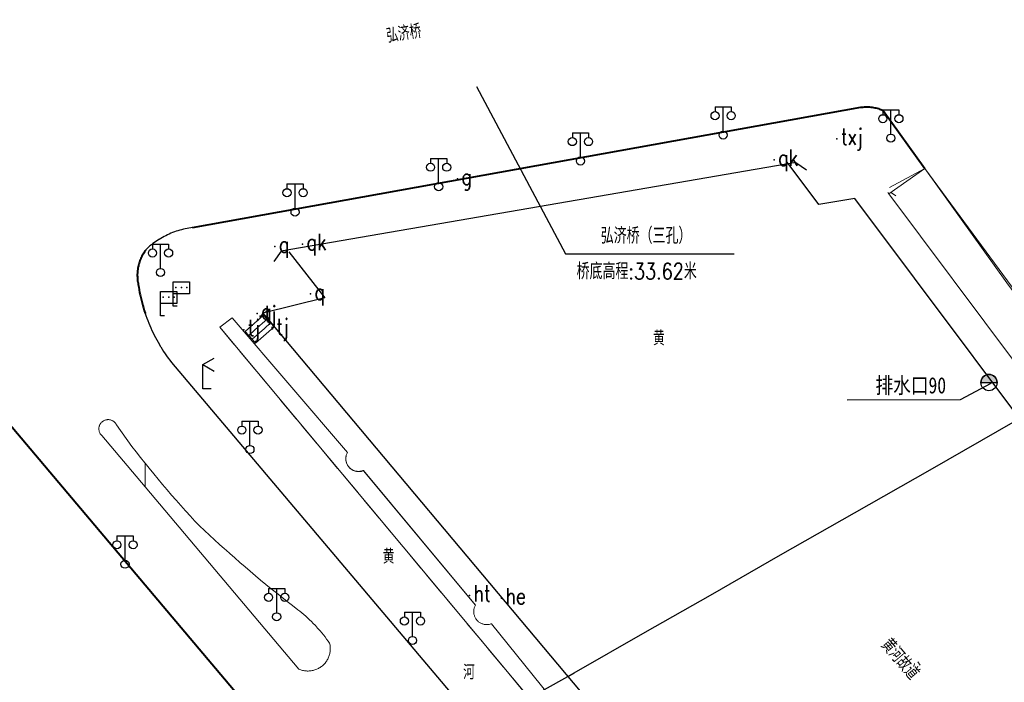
# Model space of a CAD drawing. Extents: x 39527407 to 39530665, y 3786466 to 3790957.
# Tile 82 of 113: x 39529817 to 39529939, y 3789312 to 3789394. Entities that reach past the tile are written whole.
import ezdxf
from ezdxf.enums import TextEntityAlignment as Align

# ---------------------------------------------------------------- set-up
doc = ezdxf.new("R2010")
doc.units = 0
doc.header["$PDSIZE"] = 0.2
doc.linetypes.add('X0', pattern=[4, 3, -1])
doc.layers.get('0').update_dxf_attribs({"linetype": 'CONTINUOUS'})
for name, color, linetype in [('DLSS', 4, 'CONTINUOUS'), ('JCDL_DMX_F', 30, 'CONTINUOUS'), ('JCDL_JMDD_F', 231, 'CONTINUOUS'), ('JCDL_JMDX_F', 231, 'CONTINUOUS'), ('JCDL_JT_ZJ', 100, 'CONTINUOUS'), ('JCDL_JTD_F', 100, 'CONTINUOUS'), ('JCDL_SX_ZJ', 5, 'CONTINUOUS'), ('JCDL_SXX_F', 5, 'CONTINUOUS'), ('JCDL_ZBM', 3, 'CONTINUOUS'), ('JMD', 6, 'CONTINUOUS'), ('SXSS', 5, 'CONTINUOUS'), ('zdh', 7, 'CONTINUOUS'), ('排水孔', 4, 'CONTINUOUS'), ('断面线', 2, 'CONTINUOUS')]:
    doc.layers.add(name, color=color, linetype=linetype)
for name, color, linetype, lineweight in [('JCDL_JMDX', 1, 'CONTINUOUS', 0), ('JCDL_ZBX_F', 7, 'CONTINUOUS', 0), ('TEXTL_ZJ', 7, 'CONTINUOUS', 0)]:
    doc.layers.add(name, color=color, linetype=linetype, lineweight=lineweight)
doc.styles.add('HT', font='simhei.ttf')
doc.styles.add('HZ', font='rs', dxfattribs={"width": 0.8, "bigfont": 'hztxt'})
doc.linetypes.add('10422', pattern='A,2,[150,AAA.SHX,S=1,R=0,X=0,Y=1],2,[177,AAA.SHX,S=1,R=0,X=0,Y=0.8],1e-09', length=4)
doc.linetypes.add('X35', pattern='A,2,[150,AAA.SHX,S=1,R=0,X=0,Y=1],2,[177,AAA.SHX,S=1,R=0,X=0,Y=0.8],1e-09', length=4)
doc.linetypes.add('X39', pattern='A,2,[150,symbolx.shx,S=1,R=0,X=0,Y=1],2,[151,symbolx.shx,S=1,R=0,X=0,Y=3],1e-11', length=4)

# ---------------------------------------------------------------- blocks, each defined once
blk = doc.blocks.new('3521000')
at = {"color": 0}
for p, q in [((-1, 3.5), (1, 3.5)), ((0, 0.5), (0, 3.5))]:
    blk.add_line(p, q, dxfattribs=at)
at = {"color": 0, "linetype": 'Continuous', "flags": 128}
for points in [[(-1, 3.5), (-1, 2.9)], [(1, 3.5), (1, 2.9)]]:
    blk.add_lwpolyline(points, dxfattribs=at)
at = {"color": 0}
for centre in [(-1, 2.4), (1, 2.4), (0, 0)]:
    blk.add_circle(centre, 0.5, dxfattribs=at)
blk = doc.blocks.new('4563000')
at = {"color": 0}
for p, q in [((0, 0), (0, 3)), ((1, 0), (0, 0))]:
    blk.add_line(p, q, dxfattribs=at)
at = {"color": 0, "linetype": 'Continuous', "flags": 128}
for points in [[(0, 3), (1.39, 3.8)], [(0, 3), (1.39, 2.2)]]:
    blk.add_lwpolyline(points, dxfattribs=at)
blk = doc.blocks.new('3812000')
at = {"color": 0, "linetype": 'Continuous'}
for p, q in [((0, 3), (2, 3)), ((0, 0), (0, 3)), ((2, 3), (2, 1.5)), ((2, 1.5), (0, 1.5)), ((0.5, 0), (0, 0))]:
    blk.add_line(p, q, dxfattribs=at)
for p in [(0.31, 2.28), (1.01, 2.28), (1.67, 2.27)]:
    blk.add_point(p, dxfattribs=at)

msp = doc.modelspace()

# ---------------------------------------------------------------- hatches: boundary and pattern name
at = {"layer": '排水孔', "linetype": 'Continuous'}
h = msp.add_hatch(color=256, dxfattribs=at)
edge = h.paths.add_edge_path()
edge.add_arc((39529937.13963, 3789349.21898), 1, 0, 180)
edge.add_line((39529936.13963, 3789349.21898), (39529937.13963, 3789349.21898))
edge.add_line((39529937.13963, 3789349.21898), (39529938.13963, 3789349.21898))

# ---------------------------------------------------------------- linework, layer by layer
at = {"linetype": 'Continuous'}
for p, q in [((39529937.37236, 3789349.10268, -38.58), (39529933.5906, 3789347.06754, -38.58)), ((39529933.5906, 3789347.06754, -38.58), (39529919.60777, 3789347.06566, -38.58))]:
    msp.add_line(p, q, dxfattribs=at)
at = {"elevation": -2.033, "flags": 128}
msp.add_lwpolyline([(39529938.13963, 3789349.21898, 1), (39529936.13963, 3789349.21898), (39529937.13963, 3789349.21898)], format="xyb", close=True, dxfattribs=at)
at = {"layer": 'DLSS', "linetype": 'Continuous'}
for p, q in [((39529913.25833, 3789376.42374, -38.58), (39529849.66596, 3789365.47978, -38.58)), ((39529913.25833, 3789376.42374, -38.58), (39529914.5652, 3789375.50065, -38.58)), ((39529849.66596, 3789365.47978, -38.58), (39529848.74287, 3789364.17292, -38.58))]:
    msp.add_line(p, q, dxfattribs=at)
at = {"layer": 'DLSS', "linetype": 'Continuous', "lineweight": 40, "elevation": -38.58}
for points in [[(39529838.70499, 3789368.39589), (39529921.29799, 3789383.2489), (39529921.45353, 3789383.26949), (39529921.60969, 3789383.28476), (39529921.76625, 3789383.29507), (39529921.92306, 3789383.30043), (39529922.07996, 3789383.30084), (39529922.23679, 3789383.29628), (39529922.39341, 3789383.28676), (39529922.54964, 3789383.2723), (39529922.66624, 3789383.25784), (39529922.70534, 3789383.25291), (39529922.86035, 3789383.22861), (39529923.01451, 3789383.19942), (39529923.16767, 3789383.16537), (39529923.31968, 3789383.12649), (39529923.47038, 3789383.08283), (39529923.61963, 3789383.03442), (39529923.76728, 3789382.98133), (39529923.91317, 3789382.92359), (39529924.05699, 3789382.86089), (39529929.22099, 3789375.67989)], [(39529832.84382, 3789365.48987), (39529832.75594, 3789365.36259), (39529832.67035, 3789365.23265), (39529832.58873, 3789365.10017), (39529832.51118, 3789364.96528), (39529832.43774, 3789364.8281), (39529832.36851, 3789364.68875), (39529832.30352, 3789364.54737), (39529832.24286, 3789364.40409), (39529832.18657, 3789364.25903), (39529832.1347, 3789364.11233), (39529832.0873, 3789363.96413), (39529832.04442, 3789363.81456), (39529832.02499, 3789363.73889), (39529832.0061, 3789363.66375), (39529831.97236, 3789363.51185), (39529831.94325, 3789363.359), (39529831.91878, 3789363.20534), (39529831.89899, 3789363.05101), (39529831.88388, 3789362.89614), (39529831.87348, 3789362.74089), (39529831.86779, 3789362.5854), (39529831.86681, 3789362.42981), (39529831.87056, 3789362.27425), (39529831.87902, 3789362.11888), (39529831.89219, 3789361.96384), (39529831.91005, 3789361.80927), (39529831.93259, 3789361.65532), (39529831.95979, 3789361.50212), (39529831.992, 3789361.34989), (39529832.0416, 3789361.02324), (39529832.09688, 3789360.6975), (39529832.15738, 3789360.37268), (39529832.22309, 3789360.04888), (39529832.294, 3789359.72618), (39529832.37008, 3789359.40466), (39529832.45131, 3789359.0844), (39529832.53768, 3789358.76549), (39529832.62916, 3789358.448), (39529832.72573, 3789358.13203), (39529832.82737, 3789357.81765), (39529832.843, 3789357.77183)], [(39529832.843, 3789324.16652), (39529814.14219, 3789346.313)], [(39529889.42942, 3789257.15389), (39529832.843, 3789324.16652)]]:
    msp.add_lwpolyline(points, dxfattribs=at)
at = {"layer": 'DLSS', "linetype": 'Continuous', "lineweight": 20, "elevation": -38.58}
msp.add_lwpolyline([(39530017.14884, 3789257.15389), (39529939.342, 3789361.5569), (39529929.22099, 3789375.67989)], dxfattribs=at)
at = {"layer": 'DLSS', "elevation": -38.58}
for points in [[(39529838.70499, 3789368.39589), (39529838.47419, 3789368.36319), (39529838.24423, 3789368.32499), (39529838.01516, 3789368.28174), (39529837.78711, 3789368.23345), (39529837.56017, 3789368.18016), (39529837.33446, 3789368.12188), (39529837.11009, 3789368.05865), (39529836.88716, 3789367.99048), (39529836.66579, 3789367.91743), (39529836.44608, 3789367.83952), (39529836.22815, 3789367.75679), (39529836.01208, 3789367.66929), (39529835.798, 3789367.57704), (39529835.58599, 3789367.48011), (39529835.37618, 3789367.37852), (39529835.16865, 3789367.27235), (39529834.96351, 3789367.16163), (39529834.76086, 3789367.04642), (39529834.56079, 3789366.92677), (39529834.518, 3789366.89989), (39529834.36341, 3789366.80275), (39529834.16881, 3789366.67441), (39529833.97707, 3789366.54182), (39529833.78831, 3789366.40504), (39529833.6026, 3789366.26413), (39529833.42004, 3789366.11917), (39529833.241, 3789365.9699), (39529833.13647, 3789365.85465), (39529833.03579, 3789365.73602), (39529832.93874, 3789365.61439), (39529832.84382, 3789365.48987)], [(39529832.843, 3789357.77183), (39529832.93404, 3789357.50494), (39529833.04572, 3789357.19399), (39529833.16238, 3789356.88487), (39529833.28399, 3789356.57766), (39529833.41053, 3789356.27245), (39529833.54194, 3789355.96931), (39529833.67822, 3789355.66832), (39529833.81931, 3789355.36956), (39529833.96518, 3789355.0731), (39529834.11579, 3789354.77903), (39529834.27111, 3789354.48741), (39529834.43109, 3789354.19833), (39529834.5957, 3789353.91185), (39529834.70812, 3789353.72298), (39529834.76489, 3789353.62805), (39529834.93861, 3789353.34701), (39529835.11683, 3789353.0688), (39529835.29949, 3789352.79348), (39529835.48656, 3789352.52113), (39529835.67797, 3789352.25183), (39529835.87369, 3789351.98563), (39529836.074, 3789351.72289), (39529916.04515, 3789257.15389)]]:
    msp.add_lwpolyline(points, dxfattribs=at)
at = {"layer": 'JCDL_DMX_F', "color": 3, "linetype": 'X35', "lineweight": 0, "elevation": -38.58}
for points in [[(39529924.84899, 3789373.33889), (39529929.22099, 3789375.67989)], [(39529956.31835, 3789330.37037), (39529924.751, 3789372.55989), (39529924.64764, 3789372.69803)], [(39529843.594, 3789357.22089), (39529857.835, 3789340.56589), (39529857.79484, 3789340.48653), (39529857.75952, 3789340.4049), (39529857.72879, 3789340.32143), (39529857.70274, 3789340.23638), (39529857.68145, 3789340.15001), (39529857.665, 3789340.0626), (39529857.65342, 3789339.97441), (39529857.64676, 3789339.88571), (39529857.64504, 3789339.79677), (39529857.64825, 3789339.70788), (39529857.6564, 3789339.61931), (39529857.66946, 3789339.53132), (39529857.68738, 3789339.4442), (39529857.71011, 3789339.3582), (39529857.73758, 3789339.2736), (39529857.76971, 3789339.19066), (39529857.8064, 3789339.10963), (39529857.84753, 3789339.03076), (39529857.89298, 3789338.9543), (39529857.9426, 3789338.88048), (39529857.961, 3789338.8559), (39529857.99624, 3789338.80952), (39529858.05375, 3789338.74166), (39529858.11493, 3789338.6771), (39529858.1796, 3789338.61603), (39529858.24757, 3789338.55865), (39529858.31862, 3789338.50513), (39529858.39253, 3789338.45564), (39529858.46907, 3789338.41033), (39529858.54801, 3789338.36935), (39529858.62911, 3789338.33281), (39529858.71211, 3789338.30083), (39529858.79676, 3789338.2735), (39529858.8828, 3789338.25093), (39529858.96995, 3789338.23316), (39529859.05796, 3789338.22026), (39529859.14655, 3789338.21227), (39529859.23545, 3789338.20922), (39529859.32438, 3789338.2111), (39529859.41307, 3789338.21792), (39529859.50124, 3789338.22966), (39529859.58862, 3789338.24627), (39529859.67495, 3789338.26771), (39529859.75995, 3789338.29391), (39529859.84321, 3789338.32518), (39529873.66199, 3789321.72089), (39529873.61895, 3789321.64178), (39529873.58077, 3789321.56021), (39529873.54719, 3789321.47664), (39529873.51833, 3789321.39132), (39529873.49428, 3789321.30452), (39529873.47511, 3789321.21652), (39529873.46088, 3789321.12759), (39529873.45163, 3789321.038), (39529873.4474, 3789320.94803), (39529873.44819, 3789320.85797), (39529873.45401, 3789320.76809), (39529873.46483, 3789320.67867), (39529873.48063, 3789320.59), (39529873.50135, 3789320.50235), (39529873.52692, 3789320.41599), (39529873.55728, 3789320.3312), (39529873.59232, 3789320.24823), (39529873.63194, 3789320.16734), (39529873.676, 3789320.08879), (39529873.72439, 3789320.01282), (39529873.766, 3789319.9549), (39529873.77693, 3789319.93967), (39529873.83348, 3789319.86957), (39529873.89385, 3789319.80273), (39529873.95785, 3789319.73936), (39529874.02529, 3789319.67967), (39529874.09596, 3789319.62383), (39529874.16963, 3789319.57202), (39529874.24608, 3789319.5244), (39529874.32507, 3789319.48112), (39529874.40635, 3789319.44232), (39529874.48967, 3789319.40811), (39529874.57476, 3789319.3786), (39529874.66137, 3789319.35389), (39529874.74923, 3789319.33405), (39529874.83805, 3789319.31915), (39529874.92757, 3789319.30922), (39529875.0175, 3789319.3043), (39529875.10757, 3789319.30441), (39529875.19749, 3789319.30955), (39529875.28698, 3789319.31969), (39529875.37577, 3789319.33481), (39529875.46358, 3789319.35487), (39529875.55013, 3789319.37979), (39529875.635, 3789319.40989), (39529888.859, 3789303.00089)]]:
    msp.add_lwpolyline(points, dxfattribs=at)
at = {"layer": 'JCDL_JMDX', "color": 6, "linetype": 'Continuous', "lineweight": 0, "elevation": -38.58}
for points in [[(39529845.204, 3789355.53589), (39529847.47776, 3789357.56001)], [(39529846.489, 3789354.0859), (39529848.766, 3789356.11289), (39529848.33659, 3789356.59526), (39529847.90717, 3789357.07764), (39529847.47776, 3789357.56001), (39529845.204, 3789355.53589), (39529845.63233, 3789355.05256), (39529846.06067, 3789354.56923), (39529846.489, 3789354.0859)], [(39529848.766, 3789356.11289), (39529848.33659, 3789356.59526), (39529847.90717, 3789357.07764), (39529847.47776, 3789357.56001)], [(39529846.39133, 3789355.72822), (39529847.90717, 3789357.07764)], [(39529847.57867, 3789355.92056), (39529848.33659, 3789356.59526)], [(39529846.489, 3789354.0859), (39529846.06067, 3789354.56923), (39529845.63233, 3789355.05256), (39529845.204, 3789355.53589)], [(39529845.63233, 3789355.05256), (39529846.39133, 3789355.72822)], [(39529846.06067, 3789354.56923), (39529847.57867, 3789355.92056)], [(39529832.843, 3789339.23855), (39529832.79785, 3789339.29406), (39529832.25708, 3789339.9659), (39529831.7197, 3789340.64044), (39529831.18601, 3789341.3179), (39529829.27979, 3789343.99361), (39529829.24603, 3789344.05972), (39529829.20769, 3789344.1233), (39529829.16528, 3789344.18423), (39529829.11898, 3789344.24228), (39529829.069, 3789344.29718), (39529829.01555, 3789344.3487), (39529828.95885, 3789344.39663), (39529828.89914, 3789344.44076), (39529828.83669, 3789344.4809), (39529828.77175, 3789344.51688), (39529828.7046, 3789344.54855), (39529828.63553, 3789344.57578), (39529828.56483, 3789344.59844), (39529828.4928, 3789344.61645), (39529828.41976, 3789344.62971), (39529828.346, 3789344.63819), (39529828.27185, 3789344.64184), (39529828.19761, 3789344.64065), (39529828.12362, 3789344.63461), (39529828.05017, 3789344.62377), (39529827.97759, 3789344.60816), (39529827.90618, 3789344.58785), (39529827.83624, 3789344.56292), (39529827.76808, 3789344.53349), (39529827.70199, 3789344.49968), (39529827.63824, 3789344.46163), (39529827.57711, 3789344.4195), (39529827.54653, 3789344.3956), (39529827.51885, 3789344.37347), (39529827.46372, 3789344.32375), (39529827.41195, 3789344.27053), (39529827.36376, 3789344.21405), (39529827.31936, 3789344.15455), (39529827.27893, 3789344.09228), (39529827.24265, 3789344.02751), (39529827.21067, 3789343.96051), (39529827.18312, 3789343.89156), (39529827.16013, 3789343.82097), (39529827.1418, 3789343.74903), (39529827.12819, 3789343.67604), (39529827.11937, 3789343.60232), (39529827.11538, 3789343.52819), (39529827.11623, 3789343.45395), (39529827.12192, 3789343.37993), (39529827.13243, 3789343.30643), (39529827.1477, 3789343.23378), (39529827.16768, 3789343.16227), (39529827.19229, 3789343.09222), (39529827.2214, 3789343.02393), (39529827.25491, 3789342.95768), (39529827.29267, 3789342.89376), (39529827.33451, 3789342.83243), (39529827.38027, 3789342.77396), (39529827.42974, 3789342.7186), (39529827.48299, 3789342.66689), (39529832.843, 3789336.3166)], [(39529832.843, 3789336.3166), (39529851.845, 3789313.8039), (39529851.95432, 3789313.75769), (39529852.06568, 3789313.71662), (39529852.1787, 3789313.68038), (39529852.29318, 3789313.64903), (39529852.4089, 3789313.62264), (39529852.52565, 3789313.60125), (39529852.64321, 3789313.5849), (39529852.76136, 3789313.57362), (39529852.8799, 3789313.56743), (39529852.99858, 3789313.56635), (39529853.11721, 3789313.57037), (39529853.23555, 3789313.5795), (39529853.35339, 3789313.5937), (39529853.47051, 3789313.61296), (39529853.58669, 3789313.63724), (39529853.70172, 3789313.66649), (39529853.81539, 3789313.70067), (39529853.92748, 3789313.7397), (39529854.03779, 3789313.78352), (39529854.14611, 3789313.83204), (39529854.25224, 3789313.88517), (39529854.338, 3789313.9329), (39529854.35599, 3789313.94283), (39529854.45717, 3789314.00489), (39529854.55558, 3789314.07124), (39529854.65105, 3789314.14177), (39529854.74339, 3789314.21634), (39529854.83244, 3789314.29481), (39529854.91804, 3789314.37703), (39529855.00002, 3789314.46287), (39529855.07823, 3789314.55215), (39529855.15253, 3789314.64471), (39529855.22278, 3789314.74038), (39529855.28884, 3789314.83899), (39529855.35061, 3789314.94034), (39529855.40796, 3789315.04426), (39529855.46079, 3789315.15055), (39529855.50899, 3789315.25901), (39529855.55249, 3789315.36944), (39529855.5912, 3789315.48165), (39529855.62504, 3789315.59541), (39529855.65396, 3789315.71053), (39529855.6779, 3789315.82678), (39529855.69682, 3789315.94396), (39529855.71068, 3789316.06184), (39529855.71946, 3789316.1802), (39529855.72314, 3789316.29884), (39529855.72171, 3789316.41752), (39529855.71518, 3789316.53604), (39529855.70356, 3789316.65416), (39529855.68686, 3789316.77167), (39529855.66513, 3789316.88836), (39529855.63799, 3789317.0039), (39529855.45467, 3789317.26383), (39529855.26665, 3789317.52038), (39529855.07435, 3789317.77373), (39529854.87781, 3789318.02382), (39529854.6771, 3789318.27057), (39529854.47227, 3789318.51392), (39529854.26338, 3789318.75378), (39529854.11299, 3789318.92089), (39529854.05049, 3789318.99011), (39529853.83366, 3789319.22282), (39529853.61294, 3789319.45185), (39529853.38842, 3789319.67715), (39529853.16013, 3789319.89864), (39529852.92816, 3789320.11626), (39529852.69256, 3789320.32995), (39529852.45341, 3789320.53966), (39529852.21076, 3789320.74531), (39529851.9647, 3789320.94686), (39529851.715, 3789321.1439), (39529851.04859, 3789321.65615), (39529850.38531, 3789322.17247), (39529849.72495, 3789322.69251), (39529849.06753, 3789323.21627), (39529848.41308, 3789323.74373), (39529847.76161, 3789324.27487), (39529847.11315, 3789324.80967), (39529846.4677, 3789325.34812), (39529845.82531, 3789325.8902), (39529845.18598, 3789326.43589), (39529844.54974, 3789326.98518), (39529843.9166, 3789327.53804), (39529843.28659, 3789328.09446), (39529842.846, 3789328.4879), (39529842.65973, 3789328.65443), (39529842.03603, 3789329.21792), (39529841.41552, 3789329.78492), (39529840.79821, 3789330.3554), (39529840.18413, 3789330.92936), (39529839.5733, 3789331.50677), (39529838.966, 3789332.0879), (39529838.38865, 3789332.72856), (39529837.908, 3789333.26789), (39529837.81479, 3789333.37236), (39529837.24419, 3789334.01903), (39529836.67684, 3789334.66857), (39529836.11276, 3789335.32095), (39529835.55197, 3789335.97617), (39529834.99449, 3789336.63419), (39529834.44032, 3789337.29501), (39529833.88948, 3789337.9586), (39529833.34198, 3789338.62496), (39529832.843, 3789339.23855)]]:
    msp.add_lwpolyline(points, dxfattribs=at)
at = {"layer": 'JCDL_JMDX_F', "linetype": 'Continuous', "lineweight": 0, "elevation": -38.58}
for points in [[(39529924.95535, 3789372.75398), (39529925.60907, 3789372.29285)], [(39529847.37799, 3789357.80289), (39529846.96615, 3789357.11705)], [(39529832.843, 3789339.23855), (39529832.79785, 3789339.29406), (39529832.25708, 3789339.9659), (39529831.7197, 3789340.64044), (39529831.18601, 3789341.3179), (39529829.27979, 3789343.99361), (39529829.24603, 3789344.05972), (39529829.20769, 3789344.1233), (39529829.16528, 3789344.18423), (39529829.11898, 3789344.24228), (39529829.069, 3789344.29718), (39529829.01555, 3789344.3487), (39529828.95885, 3789344.39663), (39529828.89914, 3789344.44076), (39529828.83669, 3789344.4809), (39529828.77175, 3789344.51688), (39529828.7046, 3789344.54855), (39529828.63553, 3789344.57578), (39529828.56483, 3789344.59844), (39529828.4928, 3789344.61644), (39529828.41976, 3789344.62971), (39529828.346, 3789344.63819), (39529828.27185, 3789344.64184), (39529828.19761, 3789344.64065), (39529828.12362, 3789344.63461), (39529828.05017, 3789344.62377), (39529827.97759, 3789344.60816), (39529827.90618, 3789344.58785), (39529827.83624, 3789344.56292), (39529827.76808, 3789344.53349), (39529827.70199, 3789344.49968), (39529827.63824, 3789344.46163), (39529827.57711, 3789344.4195), (39529827.54653, 3789344.3956), (39529827.51885, 3789344.37347), (39529827.46372, 3789344.32375), (39529827.41195, 3789344.27053), (39529827.36376, 3789344.21405), (39529827.31936, 3789344.15455), (39529827.27893, 3789344.09228), (39529827.24265, 3789344.02751), (39529827.21067, 3789343.96051), (39529827.18312, 3789343.89156), (39529827.16013, 3789343.82097), (39529827.1418, 3789343.74903), (39529827.12819, 3789343.67604), (39529827.11937, 3789343.60232), (39529827.11538, 3789343.52819), (39529827.11623, 3789343.45395), (39529827.12192, 3789343.37993), (39529827.13243, 3789343.30643), (39529827.1477, 3789343.23378), (39529827.16768, 3789343.16227), (39529827.19229, 3789343.09222), (39529827.2214, 3789343.02393), (39529827.25491, 3789342.95768), (39529827.29267, 3789342.89375), (39529827.33451, 3789342.83243), (39529827.38027, 3789342.77396), (39529827.42974, 3789342.7186), (39529827.48299, 3789342.66689), (39529832.843, 3789336.3166)], [(39529832.843, 3789336.3166), (39529851.845, 3789313.8039), (39529851.95432, 3789313.75769), (39529852.06568, 3789313.71662), (39529852.1787, 3789313.68038), (39529852.29318, 3789313.64903), (39529852.4089, 3789313.62264), (39529852.52565, 3789313.60125), (39529852.64321, 3789313.5849), (39529852.76136, 3789313.57362), (39529852.8799, 3789313.56743), (39529852.99858, 3789313.56635), (39529853.11721, 3789313.57037), (39529853.23555, 3789313.5795), (39529853.35339, 3789313.5937), (39529853.47051, 3789313.61296), (39529853.58669, 3789313.63724), (39529853.70172, 3789313.66649), (39529853.81539, 3789313.70067), (39529853.92748, 3789313.7397), (39529854.03779, 3789313.78352), (39529854.14611, 3789313.83204), (39529854.25224, 3789313.88517), (39529854.338, 3789313.9329), (39529854.35599, 3789313.94283), (39529854.45717, 3789314.00489), (39529854.55558, 3789314.07124), (39529854.65105, 3789314.14177), (39529854.74339, 3789314.21634), (39529854.83244, 3789314.29481), (39529854.91804, 3789314.37703), (39529855.00002, 3789314.46287), (39529855.07823, 3789314.55215), (39529855.15253, 3789314.64471), (39529855.22278, 3789314.74038), (39529855.28884, 3789314.83899), (39529855.35061, 3789314.94034), (39529855.40796, 3789315.04426), (39529855.46079, 3789315.15055), (39529855.50899, 3789315.25901), (39529855.55249, 3789315.36944), (39529855.5912, 3789315.48165), (39529855.62504, 3789315.59541), (39529855.65396, 3789315.71053), (39529855.6779, 3789315.82678), (39529855.69682, 3789315.94396), (39529855.71068, 3789316.06184), (39529855.71946, 3789316.1802), (39529855.72314, 3789316.29884), (39529855.72171, 3789316.41752), (39529855.71518, 3789316.53604), (39529855.70356, 3789316.65416), (39529855.68687, 3789316.77167), (39529855.66513, 3789316.88836), (39529855.63799, 3789317.0039), (39529855.45467, 3789317.26383), (39529855.26665, 3789317.52038), (39529855.07435, 3789317.77373), (39529854.87781, 3789318.02382), (39529854.6771, 3789318.27057), (39529854.47227, 3789318.51392), (39529854.26338, 3789318.75378), (39529854.11299, 3789318.92089), (39529854.05049, 3789318.99011), (39529853.83366, 3789319.22282), (39529853.61295, 3789319.45185), (39529853.38842, 3789319.67715), (39529853.16013, 3789319.89864), (39529852.92816, 3789320.11626), (39529852.69256, 3789320.32995), (39529852.45341, 3789320.53966), (39529852.21076, 3789320.74531), (39529851.9647, 3789320.94686), (39529851.715, 3789321.1439), (39529851.04859, 3789321.65615), (39529850.38531, 3789322.17247), (39529849.72495, 3789322.69251), (39529849.06753, 3789323.21627), (39529848.41308, 3789323.74373), (39529847.76161, 3789324.27487), (39529847.11315, 3789324.80967), (39529846.4677, 3789325.34812), (39529845.82531, 3789325.8902), (39529845.18598, 3789326.43589), (39529844.54974, 3789326.98518), (39529843.9166, 3789327.53804), (39529843.28659, 3789328.09446), (39529842.846, 3789328.4879), (39529842.65973, 3789328.65443), (39529842.03603, 3789329.21792), (39529841.41552, 3789329.78492), (39529840.79821, 3789330.3554), (39529840.18413, 3789330.92936), (39529839.5733, 3789331.50677), (39529838.966, 3789332.0879), (39529838.38865, 3789332.72856), (39529837.908, 3789333.26789), (39529837.8148, 3789333.37236), (39529837.24419, 3789334.01903), (39529836.67684, 3789334.66857), (39529836.11276, 3789335.32095), (39529835.55197, 3789335.97617), (39529834.99449, 3789336.63419), (39529834.44032, 3789337.29501), (39529833.88948, 3789337.9586), (39529833.34198, 3789338.62496), (39529832.843, 3789339.23855)]]:
    msp.add_lwpolyline(points, dxfattribs=at)
at = {"layer": 'JCDL_SXX_F', "linetype": 'X39', "lineweight": 0, "elevation": -38.58}
for points in [[(39529920.55755, 3789371.99428), (39529949.945, 3789332.73589), (39529951.10499, 3789330.43989), (39529952.757, 3789328.04589), (39529963.674, 3789313.63489), (39529966.48299, 3789311.20289), (39529967.71099, 3789309.70389), (39529991.76899, 3789277.58989), (39530008.09027, 3789257.15389)], [(39529888.544, 3789308.75789), (39529847.37799, 3789357.80289)]]:
    msp.add_lwpolyline(points, dxfattribs=at)
at = {"layer": 'JCDL_SXX_F', "color": 142, "linetype": 'Continuous', "lineweight": 0, "true_color": 0x00a0e9, "elevation": -38.58}
msp.add_lwpolyline([(39529928.65207, 3789314.28219), (39529928.35932, 3789314.68753)], dxfattribs=at)
at = {"layer": 'JCDL_ZBM', "linetype": 'Continuous', "lineweight": 0, "elevation": -38.58}
for points in [[(39529929.22099, 3789375.67989), (39529924.751, 3789372.55989), (39529956.31835, 3789330.37037), (39529958.86399, 3789332.1589), (39529960.43059, 3789333.25975), (39529929.22099, 3789375.67989)], [(39529888.859, 3789303.00089), (39529875.635, 3789319.40989), (39529875.55013, 3789319.37979), (39529875.46358, 3789319.35487), (39529875.37577, 3789319.33481), (39529875.28698, 3789319.31969), (39529875.19749, 3789319.30955), (39529875.10757, 3789319.30441), (39529875.0175, 3789319.3043), (39529874.92757, 3789319.30922), (39529874.83805, 3789319.31915), (39529874.74923, 3789319.33405), (39529874.66137, 3789319.35389), (39529874.57476, 3789319.3786), (39529874.48967, 3789319.40811), (39529874.40635, 3789319.44232), (39529874.32507, 3789319.48112), (39529874.24608, 3789319.5244), (39529874.16963, 3789319.57202), (39529874.09596, 3789319.62383), (39529874.02529, 3789319.67967), (39529873.95785, 3789319.73936), (39529873.89385, 3789319.80273), (39529873.83348, 3789319.86957), (39529873.77693, 3789319.93967), (39529873.766, 3789319.9549), (39529873.72439, 3789320.01282), (39529873.676, 3789320.08879), (39529873.63194, 3789320.16734), (39529873.59232, 3789320.24823), (39529873.55728, 3789320.3312), (39529873.52692, 3789320.41599), (39529873.50135, 3789320.50235), (39529873.48063, 3789320.59), (39529873.46483, 3789320.67867), (39529873.45401, 3789320.76809), (39529873.44819, 3789320.85797), (39529873.4474, 3789320.94803), (39529873.45163, 3789321.038), (39529873.46088, 3789321.12759), (39529873.47511, 3789321.21652), (39529873.49428, 3789321.30452), (39529873.51833, 3789321.39132), (39529873.54719, 3789321.47664), (39529873.58077, 3789321.56021), (39529873.61895, 3789321.64178), (39529873.66199, 3789321.72089), (39529859.80599, 3789338.3699), (39529859.72425, 3789338.33755), (39529859.64067, 3789338.31024), (39529859.55569, 3789338.28768), (39529859.46958, 3789338.26994), (39529859.3826, 3789338.25708), (39529859.29503, 3789338.24914), (39529859.20716, 3789338.24615), (39529859.11926, 3789338.24811), (39529859.0316, 3789338.25501), (39529858.94448, 3789338.26684), (39529858.85816, 3789338.28356), (39529858.77292, 3789338.30512), (39529858.68902, 3789338.33144), (39529858.60675, 3789338.36244), (39529858.52635, 3789338.39803), (39529858.44808, 3789338.43809), (39529858.37219, 3789338.4825), (39529858.29893, 3789338.53111), (39529858.22851, 3789338.58376), (39529858.16118, 3789338.6403), (39529858.09713, 3789338.70054), (39529858.03659, 3789338.7643), (39529857.97972, 3789338.83136), (39529857.961, 3789338.8559), (39529857.92673, 3789338.90152), (39529857.87777, 3789338.97455), (39529857.833, 3789339.05022), (39529857.79256, 3789339.1283), (39529857.75658, 3789339.20852), (39529857.72519, 3789339.29065), (39529857.69846, 3789339.37441), (39529857.6765, 3789339.45955), (39529857.65936, 3789339.54579), (39529857.64711, 3789339.63286), (39529857.63978, 3789339.72048), (39529857.6374, 3789339.80837), (39529857.63997, 3789339.89625), (39529857.64749, 3789339.98386), (39529857.65993, 3789340.0709), (39529857.67725, 3789340.1571), (39529857.6994, 3789340.24219), (39529857.72631, 3789340.32589), (39529857.75789, 3789340.40795), (39529857.79403, 3789340.4881), (39529857.835, 3789340.56589), (39529843.594, 3789357.22089), (39529842.05863, 3789356.0649)], [(39529842.05863, 3789356.0649), (39529887.38207, 3789301.75658)], [(39529832.843, 3789339.23854), (39529832.843, 3789336.3166), (39529827.48299, 3789342.66689), (39529827.42975, 3789342.71861), (39529827.38028, 3789342.77397), (39529827.33452, 3789342.83243), (39529827.29268, 3789342.89376), (39529827.25491, 3789342.95769), (39529827.22141, 3789343.02393), (39529827.19229, 3789343.09223), (39529827.16769, 3789343.16228), (39529827.1477, 3789343.23379), (39529827.13243, 3789343.30644), (39529827.12193, 3789343.37992), (39529827.11624, 3789343.45396), (39529827.11539, 3789343.5282), (39529827.11938, 3789343.60232), (39529827.12819, 3789343.67604), (39529827.1418, 3789343.74902), (39529827.16014, 3789343.82097), (39529827.18312, 3789343.89157), (39529827.21066, 3789343.96051), (39529827.24265, 3789344.02752), (39529827.27893, 3789344.09229), (39529827.31937, 3789344.15456), (39529827.36377, 3789344.21406), (39529827.41196, 3789344.27053), (39529827.46372, 3789344.32376), (39529827.51885, 3789344.37347), (39529827.54653, 3789344.3956), (39529827.57711, 3789344.41951), (39529827.63824, 3789344.46164), (39529827.70199, 3789344.49968), (39529827.76809, 3789344.53349), (39529827.83625, 3789344.56293), (39529827.90619, 3789344.58786), (39529827.9776, 3789344.60817), (39529828.05017, 3789344.62378), (39529828.12363, 3789344.63461), (39529828.19762, 3789344.64066), (39529828.27185, 3789344.64185), (39529828.34601, 3789344.6382), (39529828.41976, 3789344.62971), (39529828.4928, 3789344.61644), (39529828.56484, 3789344.59845), (39529828.63554, 3789344.57577), (39529828.7046, 3789344.54855), (39529828.77175, 3789344.51687), (39529828.8367, 3789344.48089), (39529828.89915, 3789344.44076), (39529828.95886, 3789344.39663), (39529829.01555, 3789344.3487), (39529829.069, 3789344.29717), (39529829.11899, 3789344.24227), (39529829.16528, 3789344.18423), (39529829.20769, 3789344.1233), (39529829.24603, 3789344.05973), (39529829.27979, 3789343.99361), (39529831.18601, 3789341.3179), (39529831.71969, 3789340.64044), (39529832.25708, 3789339.9659), (39529832.79785, 3789339.29406), (39529832.843, 3789339.23854)], [(39529853.1172, 3789313.57037), (39529852.99858, 3789313.56634), (39529852.97246, 3789313.56659), (39529852.87989, 3789313.56743), (39529852.76136, 3789313.57361), (39529852.64321, 3789313.5849), (39529852.52566, 3789313.60124), (39529852.40889, 3789313.62263), (39529852.29318, 3789313.64903), (39529852.1787, 3789313.68037), (39529852.06567, 3789313.71661), (39529851.95431, 3789313.75768), (39529851.845, 3789313.8039), (39529832.843, 3789336.3166), (39529832.843, 3789339.23854), (39529833.34198, 3789338.62495), (39529833.88948, 3789337.95861), (39529834.44031, 3789337.29501), (39529834.99449, 3789336.63419), (39529835.55198, 3789335.97617), (39529836.11276, 3789335.32095), (39529836.67684, 3789334.66856), (39529837.24419, 3789334.01903), (39529837.8148, 3789333.37236), (39529837.908, 3789333.26789), (39529838.38864, 3789332.72856), (39529838.966, 3789332.0879), (39529839.57329, 3789331.50676), (39529840.18413, 3789330.92936), (39529840.79821, 3789330.3554), (39529841.41552, 3789329.78491), (39529842.03602, 3789329.21792), (39529842.65972, 3789328.65442), (39529842.846, 3789328.4879), (39529843.28659, 3789328.09446), (39529843.91659, 3789327.53804), (39529844.54973, 3789326.98517), (39529845.18597, 3789326.43588), (39529845.8253, 3789325.89019), (39529846.4677, 3789325.34811), (39529847.11314, 3789324.80966), (39529847.76161, 3789324.27487), (39529848.41307, 3789323.74373), (39529849.06753, 3789323.21627), (39529849.72494, 3789322.69251), (39529850.3853, 3789322.17246), (39529851.04858, 3789321.65614), (39529851.715, 3789321.1439), (39529851.96469, 3789320.94686), (39529852.21076, 3789320.74532), (39529852.4534, 3789320.53966), (39529852.69256, 3789320.32995), (39529852.92816, 3789320.11626), (39529853.16014, 3789319.89864), (39529853.38842, 3789319.67715), (39529853.61295, 3789319.45186), (39529853.83366, 3789319.22282), (39529854.0505, 3789318.9901), (39529854.11299, 3789318.92089), (39529854.26338, 3789318.75379), (39529854.47228, 3789318.51391), (39529854.6771, 3789318.27058), (39529854.87782, 3789318.02382), (39529855.07435, 3789317.77373), (39529855.26666, 3789317.52038), (39529855.45469, 3789317.26382), (39529855.63799, 3789317.0039), (39529855.66514, 3789316.88836), (39529855.68687, 3789316.77167), (39529855.70356, 3789316.65416), (39529855.71519, 3789316.53604), (39529855.72172, 3789316.41752), (39529855.72314, 3789316.29884), (39529855.71946, 3789316.1802), (39529855.71069, 3789316.06183), (39529855.69682, 3789315.94396), (39529855.67789, 3789315.82678), (39529855.65395, 3789315.71053), (39529855.62504, 3789315.59541), (39529855.59119, 3789315.48164), (39529855.5525, 3789315.36944), (39529855.50899, 3789315.25901), (39529855.46079, 3789315.15055), (39529855.40796, 3789315.04426), (39529855.3506, 3789314.94034), (39529855.28885, 3789314.83898), (39529855.22278, 3789314.74037), (39529855.15253, 3789314.6447), (39529855.07823, 3789314.55214), (39529855.00001, 3789314.46287), (39529854.91804, 3789314.37703), (39529854.83244, 3789314.29481), (39529854.74339, 3789314.21633), (39529854.65105, 3789314.14176), (39529854.55558, 3789314.07123), (39529854.45717, 3789314.00489), (39529854.35599, 3789313.94283), (39529854.25224, 3789313.88517), (39529854.1461, 3789313.83203), (39529854.03779, 3789313.78351), (39529853.92747, 3789313.7397), (39529853.81539, 3789313.70067), (39529853.70173, 3789313.66649), (39529853.58669, 3789313.63724), (39529853.47051, 3789313.61296), (39529853.3534, 3789313.5937), (39529853.23555, 3789313.5795), (39529853.1172, 3789313.57037)]]:
    msp.add_lwpolyline(points, dxfattribs=at)
at = {"layer": 'JCDL_ZBX_F', "color": 114, "linetype": 'X0', "lineweight": 0, "true_color": 0x009944, "elevation": -38.58}
msp.add_lwpolyline([(39529887.38207, 3789301.75658), (39529842.05863, 3789356.0649), (39529843.594, 3789357.22089)], dxfattribs=at)
at = {"layer": 'JMD', "linetype": 'Continuous'}
msp.add_line((39529884.81276, 3789365.14539, -38.58), (39529905.66276, 3789365.14539, -38.58), dxfattribs=at)
at = {"layer": 'JMD', "linetype": 'Continuous', "elevation": -38.58, "flags": 128}
msp.add_lwpolyline([(39529873.77714, 3789385.82377), (39529884.81276, 3789365.14539)], dxfattribs=at)
at = {"layer": 'SXSS', "linetype": '10422', "flags": 128}
for points in [[(39530015.95216, 3789247.30996), (39530008.09027, 3789257.15389), (39529991.76899, 3789277.58989), (39529966.48299, 3789311.20289), (39529963.674, 3789313.63489), (39529952.757, 3789328.04589), (39529951.10499, 3789330.43989), (39529949.945, 3789332.73589), (39529920.55755, 3789371.99428), (39529916.11566, 3789371.22698), (39529912.18903, 3789376.45683)], [(39529850.596, 3789365.39489), (39529855.026, 3789359.7119), (39529847.37799, 3789357.80289), (39529888.544, 3789308.75789), (39529889.71856, 3789309.26283), (39529890.44527, 3789309.50913), (39529891.18527, 3789309.71203), (39529892.18813, 3789309.91383), (39529893.20378, 3789310.03595), (39529894.2259, 3789310.07765), (39529897.01816, 3789309.77727), (39529897.76251, 3789309.59098), (39529898.97446, 3789309.18379), (39529900.14042, 3789308.65924), (39529902.28962, 3789307.27957), (39529903.25198, 3789306.43785), (39529903.95924, 3789305.69878), (39529904.75784, 3789304.70034), (39529905.32347, 3789303.84798), (39529905.70263, 3789303.1809), (39529906.04168, 3789302.49256), (39529906.42931, 3789301.54588), (39529906.80699, 3789300.32441), (39529906.92404, 3789299.8264), (39529907.09879, 3789298.81847), (39529907.19355, 3789297.7999), (39529907.20774, 3789296.77704), (39529907.0387, 3789294.99581), (39529906.89135, 3789294.24278), (39529906.76848, 3789293.74617), (39529906.46449, 3789292.76941), (39529906.28384, 3789292.29079), (39529905.97783, 3789291.58714), (39529905.63075, 3789290.90281), (39529905.2438, 3789290.24021), (39529904.818, 3789289.6019), (39529932.10707, 3789257.15389), (39529942.34992, 3789244.97466), (39529943.0979, 3789244.03629), (39529944.66184, 3789245.28291), (39529949.47234, 3789239.24787), (39529947.9084, 3789238.00126), (39529948.86489, 3789237.50323), (39529956.52589, 3789231.9274), (39529957.219, 3789231.52789)]]:
    msp.add_lwpolyline(points, dxfattribs=at)
at = {"layer": 'zdh', "linetype": 'Continuous'}
for p in [(39529918.343, 3789379.35889, 1.125), (39529910.583, 3789376.76689, 1.473), (39529852.293, 3789366.34389, 1.566)]:
    msp.add_point(p, dxfattribs=at)
at = {"layer": 'zdh'}
for p in [(39529871.432, 3789374.41989, 1.559), (39529848.877, 3789366.04589, 1.298), (39529853.268, 3789360.17889, 1.197), (39529846.668, 3789357.76589, 0.994), (39529847.06, 3789357.44189, 0.894), (39529845.026, 3789355.72889, 0.869), (39529848.578, 3789355.85389, -0.038), (39529872.93, 3789322.91189, -0.001), (39529876.873, 3789322.56189, -0.081)]:
    msp.add_point(p, dxfattribs=at)
at = {"layer": '排水孔'}
msp.add_circle((39529937.13963, 3789349.21898, 36.307), 1, dxfattribs=at)
at = {"layer": '断面线', "color": 1, "elevation": -38.58, "flags": 128}
msp.add_lwpolyline([(39529856.23915, 3789296.45957), (39529874.16235, 3789306.68193), (39529880.33398, 3789310.20187), (39529882.19866, 3789311.26538), (39529885.06647, 3789312.90101), (39529885.85281, 3789313.34949), (39529894.65323, 3789318.36874), (39529902.70331, 3789322.96005), (39529911.38026, 3789327.90887), (39529920.50067, 3789333.11063), (39529929.859, 3789338.44808), (39529940.42649, 3789344.47516), (39529940.93871, 3789344.7673), (39529944.16806, 3789346.60914), (39529947.98625, 3789348.78682), (39529948.59866, 3789349.1361), (39529957.00617, 3789353.93126), (39529964.32425, 3789358.10507)], dxfattribs=at)

# ---------------------------------------------------------------- block references
at = {"layer": 'JCDL_JMDD_F'}
for name, p in [('3521000', (39529904.28099, 3789379.8129, -38.58)), ('3521000', (39529925.013, 3789379.43689, -38.58)), ('3521000', (39529886.645, 3789376.6059, -38.58)), ('3521000', (39529869.11299, 3789373.43589, -38.58)), ('3521000', (39529851.366, 3789370.28889, -38.58)), ('3521000', (39529834.736, 3789362.8339, -38.58)), ('3812000', (39529836.299, 3789358.68489, -38.58)), ('3812000', (39529834.747, 3789357.4879, -38.58)), ('3521000', (39529845.79, 3789340.94889, -38.58)), ('3521000', (39529830.346, 3789326.7699, -38.58)), ('3521000', (39529849.095, 3789320.2689, -38.58)), ('3521000', (39529865.88099, 3789317.34689, -38.58))]:
    msp.add_blockref(name, p, dxfattribs=at)
at = {"layer": 'JCDL_JTD_F'}
msp.add_blockref('4563000', (39529839.985, 3789348.4409, -38.58), dxfattribs=at)

# ---------------------------------------------------------------- texts
at = {"linetype": 'Continuous', "style": 'HT', "width": 0.8}
msp.add_text('排水口90', height=2, dxfattribs=at).set_placement((39529923.11802, 3789347.88161, -38.58))
at = {"layer": 'JCDL_JT_ZJ', "style": 'HZ', "width": 0.8}
for s, p in [('黄', (39529862.20887, 3789326.29935, -38.58)), ('河', (39529872.1419, 3789311.98325, -38.58))]:
    msp.add_text(s, height=1.8, dxfattribs=at).set_placement(p, align=Align.BOTTOM_LEFT)
at = {"layer": 'JCDL_SX_ZJ', "lineweight": 0, "style": 'HZ', "width": 0.8}
msp.add_text('黄', height=1.8, dxfattribs=at).set_placement((39529895.6183, 3789353.28409, -38.58), align=Align.BOTTOM_LEFT)
at = {"layer": 'JMD', "linetype": 'Continuous', "style": 'HZ', "width": 0.8}
for s, p in [('弘济桥（三孔）', (39529889.15721, 3789366.38092, -38.58)), (' 桥底高程:33.62米', (39529885.07236, 3789361.98522, -38.58))]:
    msp.add_text(s, height=2, dxfattribs=at).set_placement(p)
at = {"layer": 'TEXTL_ZJ', "style": 'HZ', "width": 0.8}
for s, rotation, p in [('弘济桥', 9.0017554, (39529862.90881, 3789390.63914, -38.58)), ('黄河故道', -49.5429815, (39529923.2338, 3789316.33505, -38.58))]:
    msp.add_text(s, height=1.8, rotation=rotation, dxfattribs=at).set_placement(p, align=Align.BOTTOM_LEFT)
at = {"layer": 'zdh', "linetype": 'Continuous', "style": 'HZ', "width": 0.8}
for s, p in [('txj', (39529918.843, 3789378.60889, 1.125)), ('qk', (39529911.083, 3789376.01689, 1.473)), ('qk', (39529852.793, 3789365.59389, 1.566))]:
    msp.add_text(s, height=2, dxfattribs=at).set_placement(p)
at = {"layer": 'zdh', "style": 'HZ', "width": 0.8}
for s, p in [('g', (39529871.932, 3789373.66989, 1.559)), ('q', (39529849.377, 3789365.29589, 1.298)), ('q', (39529853.768, 3789359.42889, 1.197)), ('q', (39529847.168, 3789357.01589, 0.994)), ('tj', (39529847.56, 3789356.69189, 0.894)), ('tj', (39529849.078, 3789355.10389, -0.038)), ('tj', (39529845.526, 3789354.97889, 0.869)), ('ht', (39529873.43, 3789322.16189, -0.001)), ('he', (39529877.373, 3789321.81189, -0.081))]:
    msp.add_text(s, height=2, dxfattribs=at).set_placement(p)

doc.saveas('drawing.dxf')
